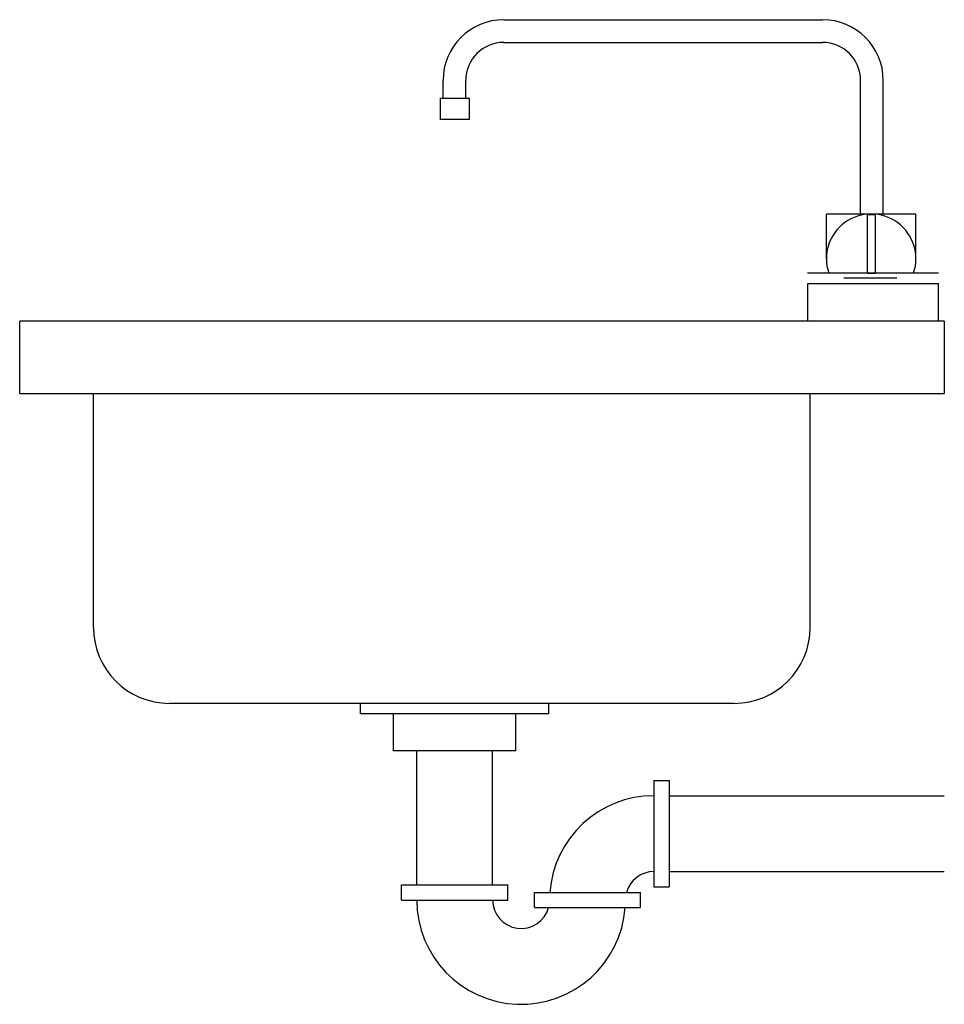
# Model space of a CAD drawing. Extents: x 15.389 to 15.998, y 13.295 to 13.945.
import ezdxf

# ---------------------------------------------------------------- set-up
doc = ezdxf.new("R2010")
doc.units = 0
doc.header["$MEASUREMENT"] = 0
doc.layers.get('0').update_dxf_attribs({"color": 1, "linetype": 'CONTINUOUS'})
doc.layers.add('035', color=2, linetype='CONTINUOUS')

msp = doc.modelspace()

# ---------------------------------------------------------------- linework, layer by layer
for p, q in [((15.70766, 13.94454), (15.91772, 13.94454)), ((15.70766, 13.92954), (15.91772, 13.92954)), ((15.66766, 13.89277), (15.66766, 13.90454)), ((15.68266, 13.89277), (15.68266, 13.90454)), ((15.94272, 13.81644), (15.94272, 13.90454)), ((15.95772, 13.81644), (15.95772, 13.90454)), ((15.92021, 13.78693), (15.92021, 13.81644)), ((15.97923, 13.81644), (15.92021, 13.81644)), ((15.97923, 13.78693), (15.97923, 13.81644)), ((15.99418, 13.77755), (15.90769, 13.77755)), ((15.96668, 13.77406), (15.93168, 13.77406)), ((15.90769, 13.77043), (15.90769, 13.74573)), ((15.99418, 13.77043), (15.90769, 13.77043)), ((15.99418, 13.74573), (15.99418, 13.77043)), ((15.4374, 13.54384), (15.4374, 13.69812)), ((15.90949, 13.54384), (15.90949, 13.69812)), ((15.85949, 13.49384), (15.4874, 13.49384)), ((15.61319, 13.4869), (15.61319, 13.49384)), ((15.73728, 13.4869), (15.73728, 13.49384)), ((15.73728, 13.4869), (15.61319, 13.4869)), ((15.63498, 13.46247), (15.63498, 13.4869)), ((15.71555, 13.47604), (15.71555, 13.4869)), ((15.71555, 13.46247), (15.71555, 13.4869)), ((15.71555, 13.46247), (15.63498, 13.46247)), ((15.65034, 13.3742), (15.65034, 13.46247)), ((15.70034, 13.3742), (15.70034, 13.46247)), ((15.8066, 13.44295), (15.8066, 13.37295)), ((15.8066, 13.44295), (15.8166, 13.44295)), ((15.8166, 13.44295), (15.8166, 13.37295)), ((15.8166, 13.43295), (15.9979, 13.43295)), ((15.8166, 13.38295), (15.9979, 13.38295)), ((15.64034, 13.3642), (15.64034, 13.3742)), ((15.64034, 13.3742), (15.71034, 13.3742)), ((15.71034, 13.3642), (15.71034, 13.3742)), ((15.8066, 13.37295), (15.8166, 13.37295)), ((15.72785, 13.3592), (15.72785, 13.3692)), ((15.72785, 13.3692), (15.79785, 13.3692)), ((15.79785, 13.3592), (15.79785, 13.3692)), ((15.64034, 13.3642), (15.71034, 13.3642)), ((15.72785, 13.3592), (15.79785, 13.3592))]:
    msp.add_line(p, q)
for points in [[(15.68477, 13.89277), (15.68477, 13.87868), (15.66598, 13.87868), (15.66598, 13.89277)], [(15.95242, 13.81616), (15.95242, 13.7773), (15.94723, 13.7773), (15.94723, 13.81616)]]:
    msp.add_lwpolyline(points, close=True)
for centre, radius, start, end in [((15.70766, 13.90454), 0.04, 90, 180), ((15.91772, 13.90454), 0.04, 0, 90), ((15.70766, 13.90454), 0.025, 90, 180), ((15.91772, 13.90454), 0.025, 0, 90), ((15.94972, 13.78693), 0.02951, 341.46178, 198.53822), ((15.4874, 13.54384), 0.05, 180, 270), ((15.85949, 13.54384), 0.05, 270, 0), ((15.8066, 13.3642), 0.06875, 90, 175.82959), ((15.8066, 13.3642), 0.01875, 90, 164.5373), ((15.7191, 13.3642), 0.06875, 180, 355.82959), ((15.7191, 13.3642), 0.01875, 180, 344.5373)]:
    msp.add_arc(centre, radius, start, end)
at = {"layer": '035'}
for p, q in [((15.9979, 13.74573), (15.38876, 13.74573)), ((15.38876, 13.69812), (15.38876, 13.74573)), ((15.9979, 13.74573), (15.9979, 13.69812)), ((15.38876, 13.69812), (15.9979, 13.69812))]:
    msp.add_line(p, q, dxfattribs=at)

doc.saveas('drawing.dxf')
